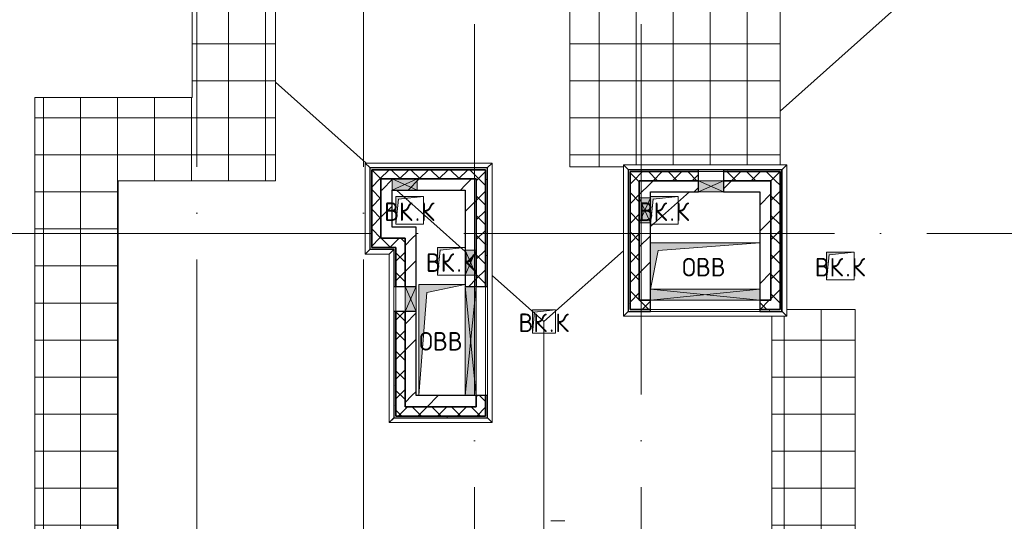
# Model space of a CAD drawing. Header units: millimetres. Extents: x -30540 to 143646, y -11730 to 123410.
# Tile 81 of 114: x 92944 to 103577, y 46043 to 51460. Entities that reach past the tile are written whole.
import ezdxf

# ---------------------------------------------------------------- set-up
doc = ezdxf.new("R2010")
doc.units = ezdxf.units.MM
doc.linetypes.add('ADSK_Линия сетки', pattern=[5000, 4000, -500, 0, -500])
for name, color, linetype, lineweight in [('A-____-NOTE-TEXT', 7, 'Continuous', 18), ('A-GENM-____-OTLN', 7, 'Continuous', 18), ('A-GLAZ-____-MCUT', 7, 'Continuous', 9), ('A-GLAZ-____-OTLN', 7, 'Continuous', 18), ('A-ROOF-____-OTLN', 7, 'Continuous', 18), ('A-ROOF-____-PATT', 7, 'Continuous', 18), ('A-WALL-____-MCUT', 7, 'Continuous', 40), ('A-WALL-____-OTLN', 7, 'Continuous', 18), ('A-WALL-____-PATT', 7, 'Continuous', 40), ('I-WALL-____-MCUT', 7, 'Continuous', 40), ('I-WALL-____-OTLN', 7, 'Continuous', 18), ('M-EQPM-____-OTLN', 7, 'Continuous', 18), ('P-SANR-FIXT-OTLN', 7, 'Continuous', 18), ('S-GRID-____-OTLN', 7, 'Continuous', 9)]:
    doc.layers.add(name, color=color, linetype=linetype, lineweight=lineweight)
doc.styles.add('GOST Common', font='GOST_Common.ttf', dxfattribs={"height": 200})
pattern_1 = [(45, (0, 0), (-424.264, 424.264), []), (45, (0, 282.8), (-424.264, 424.264), [])]
pattern_2 = [(45, (0, 0), (-106.06602, 106.06602), []), (135, (0, 0), (-106.06602, -106.06602), [])]
pattern_3 = [(0, (0, 0), (0, 400), []), (90, (0, 0), (-400, 2e-14), [])]
pattern_4 = [(0, (0, 0), (406.4, 101.6), [6.706, -298.094, 6.706, -298.094, -1625.6]), (0, (0, 0), (406.4, 101.6), [-609.6, 6.706, -602.894, 6.706, -298.094, -711.2]), (0, (0, 0), (406.4, 101.6), [-1524, 6.706, -196.494, 6.706, -501.294]), (120, (152.4, 50.8), (-291.18818, 301.15272), [6.706, -298.094, 6.706, -298.094, -1625.6]), (120, (152.4, 50.8), (-291.18818, 301.15272), [-609.6, 6.706, -602.894, 6.706, -298.094, -711.2]), (120, (152.4, 50.8), (-291.18818, 301.15272), [-1524, 6.706, -196.494, 6.706, -501.294]), (240, (203.2, 254), (-115.21182, -402.75272), [6.706, -298.094, 6.706, -298.094, -1625.6]), (240, (203.2, 254), (-115.21182, -402.75272), [-609.6, 6.706, -602.894, 6.706, -298.094, -711.2]), (240, (203.2, 254), (-115.21182, -402.75272), [-1524, 6.706, -196.494, 6.706, -501.294])]

# ---------------------------------------------------------------- blocks, each defined once
blk = doc.blocks.new('АР_Отверстие прямоугольное - ОВВ-6380849-Кровля')
at = {"layer": 'A-GLAZ-____-OTLN', "lineweight": 13, "true_color": 0xf9f9f9}
blk.add_hatch(color=7, dxfattribs=at).paths.add_polyline_path([(715, -60), (715, 60), (-465, 60), (-465, -60), (100, -60)])
at = {"layer": 'A-GLAZ-____-MCUT', "color": 254, "lineweight": 15, "true_color": 0xcccccc}
for p, q in [((-465, 60), (-465, -60)), ((715, 60), (715, -60))]:
    blk.add_line(p, q, dxfattribs=at)
at = {"layer": 'A-GLAZ-____-OTLN', "color": 254, "lineweight": 5, "true_color": 0xcccccc}
for p, q in [((715, 60), (-465, -60)), ((-465, 60), (715, -60))]:
    blk.add_line(p, q, dxfattribs=at)
at = {"layer": 'A-GLAZ-____-OTLN', "color": 254, "lineweight": 13, "true_color": 0xcccccc}
for p, q in [((715, 60), (-465, 60)), ((-465, 60), (-465, -60)), ((715, -60), (715, 60)), ((-465, -60), (715, -60))]:
    blk.add_line(p, q, dxfattribs=at)
blk = doc.blocks.new('АР_Отверстие прямоугольное - ОВВ-6381124-Кровля')
at = {"layer": 'A-GLAZ-____-OTLN', "lineweight": 13, "true_color": 0xf9f9f9}
blk.add_hatch(color=7, dxfattribs=at).paths.add_polyline_path([(260, -60), (260, 60), (-10, 60), (-10, -60), (228, -60)])
at = {"layer": 'A-GLAZ-____-MCUT', "color": 254, "lineweight": 15, "true_color": 0xcccccc}
for p, q in [((-10, 60), (-10, -60)), ((260, 60), (260, -60))]:
    blk.add_line(p, q, dxfattribs=at)
at = {"layer": 'A-GLAZ-____-OTLN', "color": 254, "lineweight": 5, "true_color": 0xcccccc}
for p, q in [((260, 60), (-10, -60)), ((-10, 60), (260, -60))]:
    blk.add_line(p, q, dxfattribs=at)
at = {"layer": 'A-GLAZ-____-OTLN', "color": 254, "lineweight": 13, "true_color": 0xcccccc}
for p, q in [((260, 60), (-10, 60)), ((-10, 60), (-10, -60)), ((260, -60), (260, 60)), ((-10, -60), (260, -60))]:
    blk.add_line(p, q, dxfattribs=at)
blk = doc.blocks.new('АР_Отверстие прямоугольное1 - ВК-6638639-Кровля')
at = {"layer": 'A-GLAZ-____-OTLN', "lineweight": 13, "true_color": 0xf9f9f9}
blk.add_hatch(color=7, dxfattribs=at).paths.add_polyline_path([(-10, -60), (260, -60), (260, 60), (-10, 60)])
at = {"layer": 'A-GLAZ-____-MCUT', "color": 254, "lineweight": 15, "true_color": 0xcccccc}
for p, q in [((-10, 60), (-10, -60)), ((260, 60), (260, -60))]:
    blk.add_line(p, q, dxfattribs=at)
at = {"layer": 'A-GLAZ-____-OTLN', "color": 254, "lineweight": 5, "true_color": 0xcccccc}
for p, q in [((260, 60), (-10, -60)), ((-10, 60), (260, -60))]:
    blk.add_line(p, q, dxfattribs=at)
at = {"layer": 'A-GLAZ-____-OTLN', "color": 254, "lineweight": 13, "true_color": 0xcccccc}
for p, q in [((260, 60), (-10, 60)), ((-10, 60), (-10, -60)), ((260, -60), (260, 60)), ((-10, -60), (260, -60))]:
    blk.add_line(p, q, dxfattribs=at)
blk = doc.blocks.new('_GM_Dt-St-D_Фартук гнутый из оцинкованной стали_Пристенный_Тип 1__c-верхняя кромка с отгибом_ - ФС-1_3_50х70У100-1_5_t__RAL7016-6261121-Кровля')
at = {"layer": 'A-GENM-____-OTLN', "color": 254, "lineweight": 13, "true_color": 0xcccccc}
for p, q in [((50, 1.5), (50, 0)), ((1713, 0), (50, 0)), ((1713, 0), (1713, 1.5)), ((1713, 0), (1763, -50)), ((0, -50), (50, 0)), ((1763, -50), (0, -50))]:
    blk.add_line(p, q, dxfattribs=at)
blk = doc.blocks.new('_GM_Dt-St-D_Фартук гнутый из оцинкованной стали_Пристенный_Тип 1__c-верхняя кромка с отгибом_ - ФС-1_3_50х70У100-1_5_t__RAL7016-6261126-Кровля')
at = {"layer": 'A-GENM-____-OTLN', "color": 254, "lineweight": 13, "true_color": 0xcccccc}
for p, q in [((0, 50), (1633, 50)), ((50, 0), (0, 50)), ((50, 0), (1583, 0)), ((50, 0), (50, -1.5)), ((1633, 50), (1583, 0)), ((1583, -1.5), (1583, 0))]:
    blk.add_line(p, q, dxfattribs=at)
blk = doc.blocks.new('_GM_Dt-St-D_Фартук гнутый из оцинкованной стали_Пристенный_Тип 1__c-верхняя кромка с отгибом_ - ФС-1_3_50х70У100-1_5_t__RAL7016-6261189-Кровля')
at = {"layer": 'A-GENM-____-OTLN', "color": 254, "lineweight": 13, "true_color": 0xcccccc}
for p, q in [((0, -50), (50, 0)), ((50, 1.5), (50, 0)), ((1061.5, 0), (50, 0)), ((1061.5, 0), (1061.5, 1.5)), ((1061.5, 0), (1111.5, -50)), ((1111.5, -50), (0, -50))]:
    blk.add_line(p, q, dxfattribs=at)
blk = doc.blocks.new('_GM_Dt-St-D_Фартук гнутый из оцинкованной стали_Пристенный_Тип 1__c-верхняя кромка с отгибом_ - ФС-1_3_50х70У100-1_5_t__RAL7016-6643529-Кровля')
at = {"layer": 'A-GENM-____-OTLN', "color": 254, "lineweight": 13, "true_color": 0xcccccc}
for p, q in [((0, 50), (2803, 50)), ((50, 0), (0, 50)), ((50, 0), (2753, 0)), ((50, 0), (50, -1.5)), ((2803, 50), (2753, 0)), ((2753, -1.5), (2753, 0))]:
    blk.add_line(p, q, dxfattribs=at)
blk = doc.blocks.new('_GM_Dt-St-D_Фартук гнутый из оцинкованной стали_Пристенный_Тип 1__c-верхняя кромка с отгибом_ - ФС-1_3_50х70У100-1_5_t__RAL7016-6261125-Кровля')
at = {"layer": 'A-GENM-____-OTLN', "color": 254, "lineweight": 13, "true_color": 0xcccccc}
for p, q in [((50, 1.5), (50, 0)), ((1583, 0), (50, 0)), ((1583, 0), (1583, 1.5)), ((1583, 0), (1633, -50)), ((0, -50), (50, 0)), ((1633, -50), (0, -50))]:
    blk.add_line(p, q, dxfattribs=at)
blk = doc.blocks.new('_GM_Dt-St-D_Фартук гнутый из оцинкованной стали_Пристенный_Тип 1__c-верхняя кромка с отгибом_ - ФС-1_3_50х70У100-1_5_t__RAL7016-6261124-Кровля')
at = {"layer": 'A-GENM-____-OTLN', "color": 254, "lineweight": 13, "true_color": 0xcccccc}
for p, q in [((0, 50), (1763, 50)), ((50, 0), (0, 50)), ((50, 0), (1713, 0)), ((50, 0), (50, -1.5)), ((1763, 50), (1713, 0)), ((1713, -1.5), (1713, 0))]:
    blk.add_line(p, q, dxfattribs=at)
blk = doc.blocks.new('_GM_Dt-St-D_Фартук гнутый из оцинкованной стали_Пристенный_Тип 1__c-верхняя кромка с отгибом_ - ФС-1_3_50х70У100-1_5_t__RAL7016-6640732-Кровля')
at = {"layer": 'A-GENM-____-OTLN', "color": 254, "lineweight": 13, "true_color": 0xcccccc}
for p, q in [((0, 50), (1373, 50)), ((50, 0), (0, 50)), ((50, 0), (1323, 0)), ((50, 0), (50, -1.5)), ((1373, 50), (1323, 0)), ((1323, -1.5), (1323, 0))]:
    blk.add_line(p, q, dxfattribs=at)
blk = doc.blocks.new('_GM_Dt-St-D_Фартук гнутый из оцинкованной стали_Пристенный_Тип 1__c-верхняя кромка с отгибом_ - ФС-1_3_50х70У100-1_5_t__RAL7016-6261184-Кровля')
at = {"layer": 'A-GENM-____-OTLN', "color": 254, "lineweight": 13, "true_color": 0xcccccc}
for p, q in [((0, -50), (50, 0)), ((50, 1.5), (50, 0)), ((933, 0), (50, 0)), ((933, 0), (933, 1.5)), ((933, 0), (983, -50)), ((983, -50), (0, -50))]:
    blk.add_line(p, q, dxfattribs=at)
blk = doc.blocks.new('_GM_Dt-St-D_Фартук гнутый из оцинкованной стали_Пристенный_Тип 1__c-верхняя кромка с отгибом_ - ФС-1_3_50х70У100-1_5_t__RAL7016-6261197-Кровля')
at = {"layer": 'A-GENM-____-OTLN', "color": 254, "lineweight": 13, "true_color": 0xcccccc}
for p, q in [((0, -50), (50, 0)), ((50, 1.5), (50, 0)), ((311.5, 0), (50, 0)), ((311.5, 0), (261.5, -50)), ((261.5, -50), (0, -50))]:
    blk.add_line(p, q, dxfattribs=at)
blk = doc.blocks.new('_GM_Dt-St-D_Фартук гнутый из оцинкованной стали_Пристенный_Тип 1__c-верхняя кромка с отгибом_ - ФС-1_3_50х70У100-1_5_t__RAL7016-6261196-Кровля')
at = {"layer": 'A-GENM-____-OTLN', "color": 254, "lineweight": 13, "true_color": 0xcccccc}
for p, q in [((1821.5, 0), (1821.5, 1.5)), ((1871.5, -50), (50, -50)), ((1821.5, 0), (1871.5, -50))]:
    blk.add_line(p, q, dxfattribs=at)
blk = doc.blocks.new('АР_Канал вертикальный прямоугольный - ВК_К-5750117-Кровля')
at = {"layer": 'M-EQPM-____-OTLN', "lineweight": 13, "true_color": 0xe2e2e2}
blk.add_hatch(color=254, dxfattribs=at).paths.add_polyline_path([(-150, -150), (-120, 120), (150, 150), (-150, 150)])
at = {"layer": 'M-EQPM-____-OTLN', "color": 253, "lineweight": 13, "true_color": 0xaaaaaa}
for p, q in [((150, 150), (-150, 150)), ((-150, 150), (-150, -150)), ((150, 150), (-150, 150)), ((-150, 150), (-150, -150)), ((-150, -150), (-150, 150)), ((-150, 150), (150, 150)), ((-150, -150), (-120, 120)), ((-150, -150), (-120, 120)), ((-120, 120), (150, 150)), ((-120, 120), (150, 150)), ((150, -150), (150, 150)), ((150, 150), (150, -150)), ((-150, -150), (150, -150)), ((150, -150), (-150, -150))]:
    blk.add_line(p, q, dxfattribs=at)
blk = doc.blocks.new('АР_Канал вертикальный прямоугольный - ВК_К-6061312-Кровля')
at = {"layer": 'M-EQPM-____-OTLN', "lineweight": 13, "true_color": 0xe2e2e2}
blk.add_hatch(color=254, dxfattribs=at).paths.add_polyline_path([(-150, -150), (-120, 120), (150, 150), (-150, 150)])
at = {"layer": 'M-EQPM-____-OTLN', "color": 253, "lineweight": 13, "true_color": 0xaaaaaa}
for p, q in [((150, 150), (-150, 150)), ((-150, 150), (-150, -150)), ((150, 150), (-150, 150)), ((-150, 150), (-150, -150)), ((-150, -150), (-150, 150)), ((-150, 150), (150, 150)), ((-150, -150), (-120, 120)), ((-150, -150), (-120, 120)), ((-120, 120), (150, 150)), ((-120, 120), (150, 150)), ((150, -150), (150, 150)), ((150, 150), (150, -150)), ((-150, -150), (150, -150)), ((150, -150), (-150, -150))]:
    blk.add_line(p, q, dxfattribs=at)
blk = doc.blocks.new('Воронка_21 - 2In Diameter-2088874-Кровля')
at = {"layer": 'P-SANR-FIXT-OTLN', "color": 253, "lineweight": 13, "true_color": 0xaaaaaa}
for p, q in [((98680, 45050), (98832, 45050)), ((98734, 45050), (98784, 45050)), ((98759, 45050), (98756, 45050))]:
    blk.add_line(p, q, dxfattribs=at)
blk = doc.blocks.new('АР_Канал вертикальный прямоугольный - ОВВ-3187012-Кровля')
at = {"layer": 'M-EQPM-____-OTLN', "lineweight": 13, "true_color": 0xe2e2e2}
blk.add_hatch(color=254, dxfattribs=at).paths.add_polyline_path([(-250, -600), (-165, 515), (250, 600), (-250, 600), (-250, 342)])
at = {"layer": 'M-EQPM-____-OTLN', "color": 253, "lineweight": 13, "true_color": 0xaaaaaa}
for p, q in [((250, 600), (-250, 600)), ((-250, 600), (-250, -600)), ((250, 600), (-250, 600)), ((-250, 600), (-250, -600)), ((-250, -600), (-250, 600)), ((-250, 600), (250, 600)), ((-165, 515), (250, 600)), ((-165, 515), (250, 600)), ((250, -600), (250, 600)), ((250, 600), (250, -600)), ((-250, -600), (-165, 515)), ((-250, -600), (-165, 515)), ((-250, -600), (250, -600)), ((250, -600), (-250, -600))]:
    blk.add_line(p, q, dxfattribs=at)
blk = doc.blocks.new('АР_Канал вертикальный прямоугольный - ОВВ-6173380-Кровля')
at = {"layer": 'M-EQPM-____-OTLN', "lineweight": 13, "true_color": 0xe2e2e2}
blk.add_hatch(color=254, dxfattribs=at).paths.add_polyline_path([(-590, -250), (-506, 166), (590, 250), (-590, 250)])
at = {"layer": 'M-EQPM-____-OTLN', "color": 253, "lineweight": 13, "true_color": 0xaaaaaa}
for p, q in [((590, 250), (-590, 250)), ((-590, 250), (-590, -250)), ((590, 250), (-590, 250)), ((-590, 250), (-590, -250)), ((-590, -250), (-590, 250)), ((-590, 250), (590, 250)), ((-506, 166), (590, 250)), ((-506, 166), (590, 250)), ((590, -250), (590, 250)), ((590, 250), (590, -250)), ((-590, -250), (-506, 166)), ((-590, -250), (-506, 166)), ((-590, -250), (590, -250)), ((590, -250), (-590, -250))]:
    blk.add_line(p, q, dxfattribs=at)
blk = doc.blocks.new('АР_Канал вертикальный прямоугольный - ВК_К-6176987-Кровля')
at = {"layer": 'M-EQPM-____-OTLN', "lineweight": 13, "true_color": 0xe2e2e2}
blk.add_hatch(color=254, dxfattribs=at).paths.add_polyline_path([(-125, -125), (-100, 100), (125, 125), (-125, 125)])
at = {"layer": 'M-EQPM-____-OTLN', "color": 253, "lineweight": 13, "true_color": 0xaaaaaa}
for p, q in [((125, 125), (-125, 125)), ((-125, 125), (-125, -125)), ((125, 125), (-125, 125)), ((-125, 125), (-125, -125)), ((-125, -125), (-125, 125)), ((-125, 125), (125, 125)), ((-100, 100), (125, 125)), ((-100, 100), (125, 125)), ((125, -125), (125, 125)), ((125, 125), (125, -125)), ((-125, -125), (-100, 100)), ((-125, -125), (-100, 100)), ((-125, -125), (125, -125)), ((125, -125), (-125, -125))]:
    blk.add_line(p, q, dxfattribs=at)
blk = doc.blocks.new('Наметкина 10_РД_АР_К4_отсоединено_rvt-1-Кровля')
at = {"layer": 'A-ROOF-____-PATT', "lineweight": 5, "true_color": 0xe4e4e4}
h = blk.add_hatch(dxfattribs=at)
h.set_pattern_fill('FP_22', color=254, style=0, pattern_type=2)
h.set_pattern_definition(pattern_3)
h.paths.add_polyline_path([(94008, 42765), (94008, 49720), (95705, 49720), (95705, 53489), (95664, 53489), (95664, 54992), (95705, 54992), (95705, 55000), (98885, 55000), (98885, 49870), (99464, 49870), (99464, 49892), (101155, 49892), (101155, 52300), (99785, 52300), (99785, 53489), (99654, 53489), (99654, 54992), (99785, 54992), (99785, 55900), (94805, 55900), (94805, 50620), (93108, 50620), (93108, 42765), (93164, 42765)])
h = blk.add_hatch(dxfattribs=at)
h.set_pattern_fill('FP_22', color=254, style=0, pattern_type=2)
h.set_pattern_definition(pattern_3)
h.paths.add_polyline_path([(100274, 36575), (100274, 36870), (102657, 36870), (102657, 36575), (103557, 36575), (103557, 44497), (101965, 44497), (101965, 48330), (101227, 48330), (101227, 48259), (101065, 48259), (101065, 43597), (102657, 43597), (102657, 37770), (95231, 37770), (94212, 38789), (90982, 38789), (90982, 37889), (93839, 37889), (94859, 36870), (99374, 36870), (99374, 36575)])
at = {"layer": 'A-WALL-____-PATT', "lineweight": 5, "true_color": 0xcccccc}
h = blk.add_hatch(dxfattribs=at)
h.set_pattern_fill('FP_24', color=254, style=0, pattern_type=2)
h.set_pattern_definition(pattern_4)
h.paths.add_polyline_path([(97975, 49840), (97995, 49840), (97995, 49860), (96725, 49860), (96725, 49840), (97251, 49840)])
h = blk.add_hatch(dxfattribs=at)
h.set_pattern_fill('FP_24', color=254, style=0, pattern_type=2)
h.set_pattern_definition(pattern_4)
h.paths.add_polyline_path([(96745, 48980), (96745, 49840), (96725, 49840), (96725, 48980)])
h = blk.add_hatch(dxfattribs=at)
h.set_pattern_fill('FP_21', color=254, style=0, pattern_type=2)
h.set_pattern_definition(pattern_2)
h.paths.add_polyline_path([(97875, 49740), (97875, 49840), (96745, 49840), (96745, 49740), (97251, 49740)])
h = blk.add_hatch(dxfattribs=at)
h.set_pattern_fill('FP_21', color=254, style=0, pattern_type=2)
h.set_pattern_definition(pattern_2)
h.paths.add_polyline_path([(97975, 47280), (97975, 47400), (97875, 47400), (97875, 47280)])
h.paths.add_polyline_path([(97975, 48580), (97975, 49840), (97875, 49840), (97875, 48580)])
h = blk.add_hatch(dxfattribs=at)
h.set_pattern_fill('FP_24', color=254, style=0, pattern_type=2)
h.set_pattern_definition(pattern_4)
h.paths.add_polyline_path([(97995, 47160), (97995, 47400), (97975, 47400), (97975, 47160)])
h.paths.add_polyline_path([(97995, 48580), (97995, 49840), (97975, 49840), (97975, 48580)])
h = blk.add_hatch(dxfattribs=at)
h.set_pattern_fill('FP_24', color=254, style=0, pattern_type=2)
h.set_pattern_definition(pattern_4)
h.paths.add_polyline_path([(99535, 48310), (99535, 49840), (99515, 49840), (99515, 48310)])
h = blk.add_hatch(dxfattribs=at)
h.set_pattern_fill('FP_24', color=254, style=0, pattern_type=2)
h.set_pattern_definition(pattern_4)
h.paths.add_polyline_path([(100275, 49820), (100275, 49840), (99535, 49840), (99535, 49820)])
h.paths.add_polyline_path([(101155, 49820), (101155, 49840), (100545, 49840), (100545, 49820)])
h = blk.add_hatch(dxfattribs=at)
h.set_pattern_fill('FP_21', color=254, style=0, pattern_type=2)
h.set_pattern_definition(pattern_2)
h.paths.add_polyline_path([(100275, 49720), (100275, 49820), (99535, 49820), (99535, 49720), (99635, 49720)])
h.paths.add_polyline_path([(101155, 49720), (101155, 49820), (100545, 49820), (100545, 49720), (101055, 49720)])
h = blk.add_hatch(dxfattribs=at)
h.set_pattern_fill('FP_24', color=254, style=0, pattern_type=2)
h.set_pattern_definition(pattern_4)
h.paths.add_polyline_path([(101155, 48330), (101175, 48330), (101175, 49840), (101155, 49840), (101155, 48342)])
h = blk.add_hatch(dxfattribs=at)
h.set_pattern_fill('FP_21', color=254, style=0, pattern_type=2)
h.set_pattern_definition(pattern_2)
h.paths.add_polyline_path([(96845, 49100), (96845, 49740), (96745, 49740), (96745, 49100)])
h = blk.add_hatch(dxfattribs=at)
h.set_pattern_fill('FP_20', color=254, style=0, pattern_type=2)
h.set_pattern_definition(pattern_1)
h.paths.add_polyline_path([(97755, 49620), (97755, 49740), (96845, 49740), (96845, 49620), (97251, 49620)])
h = blk.add_hatch(dxfattribs=at)
h.set_pattern_fill('FP_20', color=254, style=0, pattern_type=2)
h.set_pattern_definition(pattern_1)
h.paths.add_polyline_path([(97875, 48580), (97875, 49740), (97755, 49740), (97755, 48580)])
h = blk.add_hatch(dxfattribs=at)
h.set_pattern_fill('FP_21', color=254, style=0, pattern_type=2)
h.set_pattern_definition(pattern_2)
h.paths.add_polyline_path([(99635, 48330), (99635, 49720), (99535, 49720), (99535, 48330)])
h = blk.add_hatch(dxfattribs=at)
h.set_pattern_fill('FP_20', color=254, style=0, pattern_type=2)
h.set_pattern_definition(pattern_1)
h.paths.add_polyline_path([(99755, 48430), (99755, 49720), (99635, 49720), (99635, 48430)])
h = blk.add_hatch(dxfattribs=at)
h.set_pattern_fill('FP_20', color=254, style=0, pattern_type=2)
h.set_pattern_definition(pattern_1)
h.paths.add_polyline_path([(99755, 49600), (100275, 49600), (100275, 49720), (99755, 49720)])
h.paths.add_polyline_path([(100935, 49600), (100935, 49720), (100545, 49720), (100545, 49600)])
h = blk.add_hatch(dxfattribs=at)
h.set_pattern_fill('FP_20', color=254, style=0, pattern_type=2)
h.set_pattern_definition(pattern_1)
h.paths.add_polyline_path([(101055, 48550), (101055, 49720), (100935, 49720), (100935, 48550)])
h = blk.add_hatch(dxfattribs=at)
h.set_pattern_fill('FP_21', color=254, style=0, pattern_type=2)
h.set_pattern_definition(pattern_2)
h.paths.add_polyline_path([(101155, 48330), (101155, 49720), (101055, 49720), (101055, 48330)])
h = blk.add_hatch(dxfattribs=at)
h.set_pattern_fill('FP_20', color=254, style=0, pattern_type=2)
h.set_pattern_definition(pattern_1)
h.paths.add_polyline_path([(96965, 49220), (96965, 49620), (96845, 49620), (96845, 49220)])
h = blk.add_hatch(dxfattribs=at)
h.set_pattern_fill('FP_20', color=254, style=0, pattern_type=2)
h.set_pattern_definition(pattern_1)
h.paths.add_polyline_path([(97105, 49100), (97225, 49100), (97225, 49220), (96845, 49220), (96845, 49100)])
h = blk.add_hatch(dxfattribs=at)
h.set_pattern_fill('FP_21', color=254, style=0, pattern_type=2)
h.set_pattern_definition(pattern_2)
h.paths.add_polyline_path([(97005, 49000), (97005, 49100), (96745, 49100), (96745, 49000)])
h = blk.add_hatch(dxfattribs=at)
h.set_pattern_fill('FP_21', color=254, style=0, pattern_type=2)
h.set_pattern_definition(pattern_2)
h.paths.add_polyline_path([(97105, 47180), (97105, 48310), (97005, 48310), (97005, 47180)])
h.paths.add_polyline_path([(97105, 48580), (97105, 49100), (97005, 49100), (97005, 48580)])
h = blk.add_hatch(dxfattribs=at)
h.set_pattern_fill('FP_20', color=254, style=0, pattern_type=2)
h.set_pattern_definition(pattern_1)
h.paths.add_polyline_path([(97225, 47400), (97225, 48310), (97105, 48310), (97105, 47400)])
h.paths.add_polyline_path([(97225, 48580), (97225, 49100), (97105, 49100), (97105, 48580)])
h = blk.add_hatch(dxfattribs=at)
h.set_pattern_fill('FP_24', color=254, style=0, pattern_type=2)
h.set_pattern_definition(pattern_4)
h.paths.add_polyline_path([(97005, 47160), (97005, 48310), (96985, 48310), (96985, 47160)])
h.paths.add_polyline_path([(97005, 48580), (97005, 48980), (96985, 48980), (96985, 48580)])
h = blk.add_hatch(dxfattribs=at)
h.set_pattern_fill('FP_20', color=254, style=0, pattern_type=2)
h.set_pattern_definition(pattern_1)
h.paths.add_polyline_path([(101055, 48430), (101055, 48550), (100935, 48550), (100935, 48430)])
h = blk.add_hatch(dxfattribs=at)
h.set_pattern_fill('FP_21', color=254, style=0, pattern_type=2)
h.set_pattern_definition(pattern_2)
h.paths.add_polyline_path([(99755, 48330), (99755, 48430), (99635, 48430), (99635, 48330)])
h.paths.add_polyline_path([(101055, 48330), (101055, 48430), (100935, 48430), (100935, 48330)])
h = blk.add_hatch(dxfattribs=at)
h.set_pattern_fill('FP_24', color=254, style=0, pattern_type=2)
h.set_pattern_definition(pattern_4)
h.paths.add_polyline_path([(99535, 48310), (99755, 48310), (99755, 48330), (99535, 48330)])
h.paths.add_polyline_path([(100935, 48310), (101175, 48310), (101175, 48330), (100935, 48330)])
h = blk.add_hatch(dxfattribs=at)
h.set_pattern_fill('FP_20', color=254, style=0, pattern_type=2)
h.set_pattern_definition(pattern_1)
h.paths.add_polyline_path([(97875, 47280), (97875, 47400), (97105, 47400), (97105, 47280), (97251, 47280)])
h = blk.add_hatch(dxfattribs=at)
h.set_pattern_fill('FP_21', color=254, style=0, pattern_type=2)
h.set_pattern_definition(pattern_2)
h.paths.add_polyline_path([(97975, 47180), (97975, 47280), (97105, 47280), (97105, 47180), (97251, 47180)])
h = blk.add_hatch(dxfattribs=at)
h.set_pattern_fill('FP_24', color=254, style=0, pattern_type=2)
h.set_pattern_definition(pattern_4)
h.paths.add_polyline_path([(97975, 47160), (97975, 47180), (97005, 47180), (97005, 47160), (97251, 47160)])
at = {"layer": 'A-ROOF-____-OTLN', "color": 254, "lineweight": 13, "true_color": 0xcccccc}
for p, q in [((101155, 50473), (107805, 56400)), ((94805, 50620), (94805, 55900)), ((98885, 49870), (98885, 55000)), ((95705, 53489), (95705, 49720)), ((101155, 52300), (101155, 49892)), ((95705, 50785), (96685, 49912)), ((93108, 50620), (94805, 50620)), ((93108, 50620), (93108, 42765)), ((99464, 49870), (98885, 49870)), ((94008, 42765), (94008, 49720)), ((95705, 49720), (94008, 49720)), ((97012, 49620), (97755, 48958)), ((99755, 49225), (100176, 49600)), ((98605, 48200), (99464, 48965)), ((98047, 48698), (98605, 48200)), ((101965, 48330), (101227, 48330)), ((101965, 44497), (101965, 48330)), ((98605, 48200), (98605, 43775)), ((101065, 43597), (101065, 48259))]:
    blk.add_line(p, q, dxfattribs=at)
at = {"layer": 'A-WALL-____-MCUT', "color": 254, "lineweight": 30, "true_color": 0xcccccc}
for p, q in [((96965, 49860), (96725, 49860)), ((96725, 49860), (96725, 49840)), ((96725, 49840), (96725, 48980)), ((96965, 49840), (96745, 49840)), ((96745, 49840), (96745, 49740)), ((96745, 49840), (96965, 49840)), ((96745, 49000), (96745, 49840)), ((97235, 49860), (96965, 49860)), ((97235, 49840), (96965, 49840)), ((96965, 49840), (97235, 49840)), ((97995, 49860), (97235, 49860)), ((97875, 49840), (97235, 49840)), ((97235, 49840), (97975, 49840)), ((97975, 49840), (97875, 49840)), ((97975, 48970), (97975, 49840)), ((97975, 49840), (97975, 48970)), ((97995, 49840), (97995, 49860)), ((97995, 48970), (97995, 49840)), ((99515, 49840), (99515, 49535)), ((99535, 49840), (99515, 49840)), ((100275, 49840), (99535, 49840)), ((100275, 49820), (99535, 49820)), ((99535, 49820), (99535, 49720)), ((99535, 49535), (99535, 49820)), ((99535, 49820), (100275, 49820)), ((100275, 49820), (100275, 49840)), ((100275, 49720), (100275, 49820)), ((101155, 49840), (100545, 49840)), ((100545, 49840), (100545, 49820)), ((101155, 49820), (100545, 49820)), ((100545, 49820), (100545, 49720)), ((100545, 49820), (101155, 49820)), ((101175, 49840), (101155, 49840)), ((101155, 49720), (101155, 49820)), ((101155, 49820), (101155, 48330)), ((101175, 48330), (101175, 49840)), ((96745, 49740), (96745, 49100)), ((96845, 49740), (96965, 49740)), ((96845, 49100), (96845, 49740)), ((96965, 49740), (97235, 49740)), ((97235, 49740), (97875, 49740)), ((97875, 49740), (97875, 48970)), ((99535, 49720), (99535, 49535)), ((99635, 49720), (100275, 49720)), ((99635, 49535), (99635, 49720)), ((100545, 49720), (101055, 49720)), ((101055, 49720), (101055, 48430)), ((101155, 48330), (101155, 49720)), ((99515, 49535), (99515, 49265)), ((99535, 49535), (99535, 49265)), ((99535, 49265), (99535, 49535)), ((99635, 49265), (99635, 49535)), ((99515, 49265), (99515, 48310)), ((99535, 49265), (99535, 48330)), ((99535, 48330), (99535, 49265)), ((99635, 48430), (99635, 49265)), ((96745, 49100), (96745, 49000)), ((97005, 49100), (96845, 49100)), ((97105, 49100), (97005, 49100)), ((97105, 48580), (97105, 49100)), ((96725, 48980), (96745, 48980)), ((96745, 49000), (97005, 49000)), ((97005, 49000), (96745, 49000)), ((96745, 48980), (96985, 48980)), ((96985, 48980), (96985, 48580)), ((97005, 49000), (97005, 48580)), ((97005, 48980), (97005, 49000)), ((97005, 48580), (97005, 48980)), ((97875, 48970), (97875, 48700)), ((97975, 48700), (97975, 48970)), ((97975, 48970), (97975, 48700)), ((97995, 48700), (97995, 48970)), ((97875, 48700), (97875, 48580)), ((97975, 48580), (97975, 48700)), ((97975, 48700), (97975, 48580)), ((97995, 48580), (97995, 48700)), ((96985, 48580), (97005, 48580)), ((97005, 48580), (97105, 48580)), ((97875, 48580), (97975, 48580)), ((97975, 48580), (97995, 48580)), ((99755, 48430), (99635, 48430)), ((99755, 48330), (99755, 48430)), ((101055, 48430), (100935, 48430)), ((100935, 48430), (100935, 48330)), ((96985, 48310), (96985, 47160)), ((97005, 48310), (96985, 48310)), ((97005, 48310), (97005, 47180)), ((97105, 48310), (97005, 48310)), ((97005, 47180), (97005, 48310)), ((97105, 47280), (97105, 48310)), ((99515, 48310), (99535, 48310)), ((99535, 48330), (99635, 48330)), ((99755, 48330), (99535, 48330)), ((99535, 48310), (99755, 48310)), ((99635, 48330), (99755, 48330)), ((99755, 48310), (99755, 48330)), ((100935, 48330), (101055, 48330)), ((101155, 48330), (100935, 48330)), ((100935, 48330), (100935, 48310)), ((100935, 48310), (101175, 48310)), ((101055, 48330), (101155, 48330)), ((101175, 48310), (101175, 48330)), ((97975, 47400), (97875, 47400)), ((97875, 47400), (97875, 47280)), ((97975, 47280), (97975, 47400)), ((97995, 47400), (97975, 47400)), ((97975, 47400), (97975, 47180)), ((97995, 47160), (97995, 47400)), ((97875, 47280), (97105, 47280)), ((97975, 47180), (97975, 47280)), ((96985, 47160), (97005, 47160)), ((97005, 47180), (97105, 47180)), ((97975, 47180), (97005, 47180)), ((97005, 47160), (97975, 47160)), ((97105, 47180), (97975, 47180)), ((97975, 47160), (97995, 47160))]:
    blk.add_line(p, q, dxfattribs=at)
at = {"layer": 'A-WALL-____-OTLN', "color": 254, "lineweight": 13, "true_color": 0xcccccc}
for p, q in [((100275, 49840), (100545, 49840)), ((100275, 49820), (100545, 49820)), ((100545, 49820), (100275, 49820)), ((100545, 49720), (100275, 49720)), ((96985, 48310), (96985, 48580)), ((97005, 48310), (97005, 48580)), ((97005, 48580), (97005, 48310)), ((97105, 48580), (97105, 48310)), ((97875, 48580), (97975, 48580)), ((97875, 47400), (97875, 48580)), ((97975, 48580), (97975, 47400)), ((97975, 47400), (97975, 48580)), ((97995, 48580), (97995, 47400)), ((99755, 48430), (99755, 48342)), ((99755, 48430), (100935, 48430)), ((100935, 48430), (100935, 48342)), ((100935, 48330), (99755, 48330)), ((99755, 48330), (100935, 48330)), ((100935, 48310), (99755, 48310)), ((97975, 47400), (97875, 47400))]:
    blk.add_line(p, q, dxfattribs=at)
at = {"layer": 'I-WALL-____-MCUT', "color": 254, "lineweight": 30, "true_color": 0xcccccc}
for p, q in [((96965, 49740), (96845, 49740)), ((96845, 49740), (96845, 49620)), ((97235, 49740), (96965, 49740)), ((97755, 49740), (97235, 49740)), ((97875, 49740), (97755, 49740)), ((97875, 48970), (97875, 49740)), ((99635, 49720), (99635, 49535)), ((99755, 49720), (99635, 49720)), ((100275, 49720), (99755, 49720)), ((100275, 49600), (100275, 49720)), ((100935, 49720), (100545, 49720)), ((100545, 49720), (100545, 49600)), ((101055, 49720), (100935, 49720)), ((101055, 48550), (101055, 49720)), ((96845, 49620), (96845, 49220)), ((96965, 49620), (97235, 49620)), ((96965, 49220), (96965, 49620)), ((97235, 49620), (97755, 49620)), ((97755, 49620), (97755, 48970)), ((99755, 49535), (99755, 49600)), ((99755, 49600), (100275, 49600)), ((100545, 49600), (100935, 49600)), ((100935, 49600), (100935, 48550)), ((99635, 49535), (99635, 49265)), ((99755, 49265), (99755, 49535)), ((99635, 49265), (99635, 48430)), ((99755, 48550), (99755, 49265)), ((96845, 49220), (96845, 49100)), ((97225, 49220), (96965, 49220)), ((97225, 49100), (97225, 49220)), ((96845, 49100), (97105, 49100)), ((97105, 49100), (97105, 48580)), ((97225, 48580), (97225, 49100)), ((97755, 48970), (97755, 48700)), ((97875, 48700), (97875, 48970)), ((97755, 48700), (97755, 48580)), ((97875, 48580), (97875, 48700)), ((97105, 48580), (97225, 48580)), ((97755, 48580), (97875, 48580)), ((99755, 48430), (99755, 48550)), ((100935, 48550), (100935, 48430)), ((101055, 48430), (101055, 48550)), ((99635, 48430), (99755, 48430)), ((100935, 48430), (101055, 48430)), ((97105, 48310), (97105, 47400)), ((97225, 48310), (97105, 48310)), ((97225, 47400), (97225, 48310)), ((97105, 47400), (97105, 47280)), ((97755, 47400), (97225, 47400)), ((97875, 47400), (97755, 47400)), ((97875, 47280), (97875, 47400)), ((97105, 47280), (97875, 47280))]:
    blk.add_line(p, q, dxfattribs=at)
at = {"layer": 'I-WALL-____-OTLN', "color": 254, "lineweight": 13, "true_color": 0xcccccc}
for p, q in [((100275, 49720), (100545, 49720)), ((100545, 49600), (100275, 49600)), ((97105, 48310), (97105, 48580)), ((97225, 48580), (97225, 48310)), ((97875, 48580), (97755, 48580)), ((97755, 47400), (97755, 48580)), ((97875, 48580), (97875, 47400)), ((99755, 48430), (99755, 48550)), ((99755, 48550), (100935, 48550)), ((100935, 48430), (100935, 48550)), ((100935, 48430), (99755, 48430)), ((97875, 47400), (97755, 47400))]:
    blk.add_line(p, q, dxfattribs=at)
at = {"layer": 'A-GENM-____-OTLN', "color": 254, "lineweight": 13, "true_color": 0xcccccc}
for name, p in [('_GM_Dt-St-D_Фартук гнутый из оцинкованной стали_Пристенный_Тип 1__c-верхняя кромка с отгибом_ - ФС-1_3_50х70У100-1_5_t__RAL7016-6640732-Кровля', (96674, 49862)), ('_GM_Dt-St-D_Фартук гнутый из оцинкованной стали_Пристенный_Тип 1__c-верхняя кромка с отгибом_ - ФС-1_3_50х70У100-1_5_t__RAL7016-6261124-Кровля', (99464, 49842)), ('_GM_Dt-St-D_Фартук гнутый из оцинкованной стали_Пристенный_Тип 1__c-верхняя кромка с отгибом_ - ФС-1_3_50х70У100-1_5_t__RAL7016-6261197-Кровля', (96674, 48979)), ('_GM_Dt-St-D_Фартук гнутый из оцинкованной стали_Пристенный_Тип 1__c-верхняя кромка с отгибом_ - ФС-1_3_50х70У100-1_5_t__RAL7016-6261121-Кровля', (99464, 48309)), ('_GM_Dt-St-D_Фартук гнутый из оцинкованной стали_Пристенный_Тип 1__c-верхняя кромка с отгибом_ - ФС-1_3_50х70У100-1_5_t__RAL7016-6261189-Кровля', (96935, 47159))]:
    blk.add_blockref(name, p, dxfattribs=at)
for name, p, rotation in [('_GM_Dt-St-D_Фартук гнутый из оцинкованной стали_Пристенный_Тип 1__c-верхняя кромка с отгибом_ - ФС-1_3_50х70У100-1_5_t__RAL7016-6261184-Кровля', (96724, 49912), 269.9999999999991), ('_GM_Dt-St-D_Фартук гнутый из оцинкованной стали_Пристенный_Тип 1__c-верхняя кромка с отгибом_ - ФС-1_3_50х70У100-1_5_t__RAL7016-6643529-Кровля', (97997, 49912), 270.0000000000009), ('_GM_Dt-St-D_Фартук гнутый из оцинкованной стали_Пристенный_Тип 1__c-верхняя кромка с отгибом_ - ФС-1_3_50х70У100-1_5_t__RAL7016-6261125-Кровля', (99514, 49892), 269.9999999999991), ('_GM_Dt-St-D_Фартук гнутый из оцинкованной стали_Пристенный_Тип 1__c-верхняя кромка с отгибом_ - ФС-1_3_50х70У100-1_5_t__RAL7016-6261126-Кровля', (101177, 49892), 270.0000000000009), ('_GM_Dt-St-D_Фартук гнутый из оцинкованной стали_Пристенный_Тип 1__c-верхняя кромка с отгибом_ - ФС-1_3_50х70У100-1_5_t__RAL7016-6261196-Кровля', (96985, 48980), 269.9999999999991)]:
    blk.add_blockref(name, p, dxfattribs=dict(at, rotation=rotation))
at = {"layer": 'A-GLAZ-____-OTLN', "color": 254, "lineweight": 13, "true_color": 0xcccccc}
for name, p, rotation in [('АР_Отверстие прямоугольное1 - ВК-6638639-Кровля', (97225, 49680), 180), ('АР_Отверстие прямоугольное - ОВВ-6381124-Кровля', (100535, 49660), 180), ('АР_Отверстие прямоугольное1 - ВК-6638639-Кровля', (99695, 49525), 269.9999999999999), ('АР_Отверстие прямоугольное1 - ВК-6638639-Кровля', (97815, 48710), 89.9999999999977), ('АР_Отверстие прямоугольное - ОВВ-6381124-Кровля', (97165, 48570), 269.9999999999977), ('АР_Отверстие прямоугольное - ОВВ-6380849-Кровля', (97815, 48115), 269.9999999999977)]:
    blk.add_blockref(name, p, dxfattribs=dict(at, rotation=rotation))
blk.add_blockref('АР_Отверстие прямоугольное - ОВВ-6380849-Кровля', (100220, 48490), dxfattribs=at)
at = {"layer": 'M-EQPM-____-OTLN', "color": 253, "lineweight": 5, "true_color": 0xaaaaaa}
for name, p in [('АР_Канал вертикальный прямоугольный - ВК_К-5750117-Кровля', (97155, 49400)), ('АР_Канал вертикальный прямоугольный - ВК_К-5750117-Кровля', (99905, 49400)), ('АР_Канал вертикальный прямоугольный - ОВВ-6173380-Кровля', (100345, 48800)), ('АР_Канал вертикальный прямоугольный - ВК_К-5750117-Кровля', (97605, 48850)), ('АР_Канал вертикальный прямоугольный - ВК_К-6061312-Кровля', (101805, 48800)), ('АР_Канал вертикальный прямоугольный - ОВВ-3187012-Кровля', (97505, 48000)), ('АР_Канал вертикальный прямоугольный - ВК_К-6176987-Кровля', (98605, 48200))]:
    blk.add_blockref(name, p, dxfattribs=at)
at = {"layer": 'P-SANR-FIXT-OTLN', "color": 253, "lineweight": 5, "true_color": 0xaaaaaa}
blk.add_blockref('Воронка_21 - 2In Diameter-2088874-Кровля', (0, 1000), dxfattribs=at)
at = {"layer": 'A-____-NOTE-TEXT', "color": 253, "lineweight": 5, "true_color": 0xaaaaaa, "char_height": 200, "attachment_point": 1, "style": 'GOST Common'}
for s, insert, width in [('ВК', (96880, 49487), 400.84), ('\\fGOST Common|b0|i0|c204|p34|;К', (97277, 49487), 192.4), ('ВК', (99630, 49487), 400.84), ('\\fGOST Common|b0|i0|c204|p34|;К', (100027, 49487), 192.4), ('\\fGOST Common|b0|i0|c204|p34|;.', (97211, 49487), 80.17), ('\\fGOST Common|b0|i0|c204|p34|;.', (99961, 49487), 80.17), ('ВК', (97330, 48937), 400.84), ('\\fGOST Common|b0|i0|c204|p34|;К', (97727, 48937), 192.4), ('ОВВ', (100097, 48887), 609.28), ('ВК', (101530, 48887), 400.84), ('\\fGOST Common|b0|i0|c204|p34|;К', (101927, 48887), 192.4), ('\\fGOST Common|b0|i0|c204|p34|;.', (97661, 48937), 80.17), ('\\fGOST Common|b0|i0|c204|p34|;.', (101861, 48887), 80.17), ('ВК', (98330, 48287), 400.84), ('\\fGOST Common|b0|i0|c204|p34|;К', (98727, 48287), 192.4), ('ОВВ', (97257, 48087), 609.28), ('\\fGOST Common|b0|i0|c204|p34|;.', (98661, 48287), 80.17)]:
    blk.add_mtext(s, dxfattribs=dict(at, insert=insert, width=width))

msp = doc.modelspace()

# ---------------------------------------------------------------- linework, layer by layer
at = {"layer": 'S-GRID-____-OTLN', "color": 253, "linetype": 'ADSK_Линия сетки', "true_color": 0xaaaaaa}
for p, q in [((94855.3, -10130.4), (94855.3, 56550)), ((96655.3, -10130.4), (96655.3, 56550)), ((97855.3, -7590.4), (97855.3, 56550)), ((99655.3, -7590.4), (99655.3, 56550)), ((111741.6, 49150), (78589.2, 49150))]:
    msp.add_line(p, q, dxfattribs=at)

# ---------------------------------------------------------------- block references
at = {"lineweight": 5}
msp.add_blockref('Наметкина 10_РД_АР_К4_отсоединено_rvt-1-Кровля', (0, 0), dxfattribs=at)

doc.saveas('drawing.dxf')
